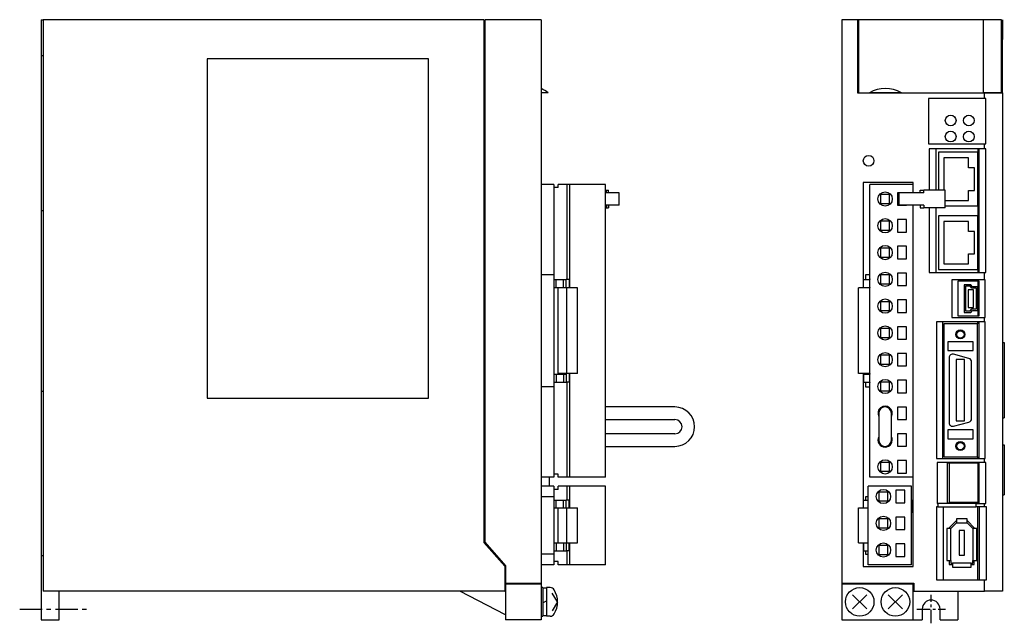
# Model space of a CAD drawing. Extents: x -627 to 35, y -287 to 160.
# Tile 1 of 2: x -627 to -352, y -164 to 5. Entities that reach past the tile are written whole.
import ezdxf

# ---------------------------------------------------------------- set-up
doc = ezdxf.new("R2010")
doc.units = 0
doc.linetypes.add('CENTER', pattern=[2, 1.25, -0.25, 0.25, -0.25])
for name, color, linetype in [('CENTER', 6, 'CENTER'), ('OUTLINE', 7, 'CONTINUOUS'), ('THIN_LINE', 6, 'CONTINUOUS')]:
    doc.layers.add(name, color=color, linetype=linetype)

msp = doc.modelspace()

# ---------------------------------------------------------------- linework, layer by layer
at = {"layer": 'CENTER', "ltscale": 3}
for p, q in [((-372.1, -164), (-372.1, -156)), ((-376.1, -160), (-368.1, -160))]:
    msp.add_line(p, q, dxfattribs=at)
at = {"layer": 'CENTER', "ltscale": 5}
msp.add_line((-627.35, -160), (-608.64, -160), dxfattribs=at)
at = {"layer": 'OUTLINE'}
for p, q in [((-621.32, 5), (-620.82, 5)), ((-621.32, 5), (-621.32, -5)), ((-497.32, 5), (-620.82, 5)), ((-620.82, 5), (-620.82, -155)), ((-497.32, 5), (-497.32, -141.33)), ((-497.12, 4), (-497.32, 4)), ((-497.12, 5), (-497.12, -141.25)), ((-481.32, 5), (-497.12, 5)), ((-481.32, 5), (-481.32, -152.8)), ((-392.7, 5), (-397.1, 5)), ((-397.1, 5), (-397.1, -152.8)), ((-390.4, 5), (-392.7, 5)), ((-392.7, 5), (-392.7, -15.5)), ((-392.4, 5), (-392.4, -15.45)), ((-357.4, 5), (-392.4, 5)), ((-354.4, 5), (-390.4, 5)), ((-352.4, 5), (-357.4, 5)), ((-357.4, -15.45), (-357.4, 5)), ((-352.4, -15.45), (-352.4, 5)), ((-352.1, 5), (-352.1, -0.5)), ((-392.7, -0.5), (-392.4, -0.5)), ((-352.1, -0.5), (-352.4, -0.5)), ((-352.1, -15.5), (-352.1, -0.5)), ((-621.32, -5), (-621.32, -48.42)), ((-621.32, -5), (-620.82, -5)), ((-574.82, -6), (-574.82, -101)), ((-512.82, -6), (-574.82, -6)), ((-512.82, -101), (-512.82, -6)), ((-479.32, -15.45), (-481.32, -15.45)), ((-392.7, -15.5), (-357.1, -15.5)), ((-392.4, -15.45), (-389.39, -15.45)), ((-390.13, -15.45), (-390.13, -15.5)), ((-380.41, -15.45), (-389.39, -15.45)), ((-389.2, -15.45), (-389.2, -15.5)), ((-382, -15.5), (-382, -15.45)), ((-380.9, -15.45), (-380.9, -15.5)), ((-380.41, -15.45), (-357.4, -15.45)), ((-373.7, -15.5), (-373.7, -15.45)), ((-363.1, -15.45), (-363.1, -15.5)), ((-357.86, -15.5), (-357.86, -15.45)), ((-352.4, -15.45), (-357.4, -15.45)), ((-357.1, -15.5), (-352.1, -15.5)), ((-357.1, -17.1), (-357.1, -15.5)), ((-354.4, -15.45), (-354.4, -15.5)), ((-352.1, -15.5), (-352.1, -155)), ((-357.1, -17.1), (-372.8, -17.1)), ((-372.8, -17.1), (-372.8, -29.8)), ((-356.8, -17.1), (-357.1, -17.1)), ((-356.8, -29.8), (-356.8, -17.1)), ((-372.8, -29.8), (-357.1, -29.8)), ((-357.1, -29.8), (-356.8, -29.8)), ((-357.1, -31.2), (-357.1, -29.8)), ((-372.6, -31.2), (-372.6, -42.7)), ((-357.1, -31.2), (-372.6, -31.2)), ((-370.8, -31.2), (-370.8, -42.7)), ((-359, -32.13), (-370, -32.13)), ((-370, -32.13), (-370, -42.7)), ((-359, -31.2), (-359, -32.13)), ((-359, -47.13), (-359, -32.13)), ((-358.6, -65.8), (-358.6, -31.2)), ((-356.8, -31.2), (-357.1, -31.2)), ((-356.8, -65.8), (-356.8, -31.2)), ((-368.5, -33.68), (-368.5, -42.7)), ((-361.67, -33.68), (-368.5, -33.68)), ((-361.67, -36.48), (-361.67, -33.68)), ((-359.98, -36.48), (-361.67, -36.48)), ((-359.98, -42.78), (-359.98, -36.48)), ((-477.72, -41.1), (-481.32, -41.1)), ((-477.72, -41.1), (-477.72, -66.4)), ((-474.02, -41.1), (-476.52, -41.1)), ((-476.52, -42), (-476.52, -41.1)), ((-473.32, -41.1), (-474.02, -41.1)), ((-474.02, -67.75), (-474.02, -41.1)), ((-463.32, -41.1), (-473.32, -41.1)), ((-473.32, -70.1), (-473.32, -41.1)), ((-463.32, -123.1), (-463.32, -41.1)), ((-391.1, -40.6), (-391.1, -70.1)), ((-377.1, -40.6), (-391.1, -40.6)), ((-389.23, -123.1), (-389.23, -41.1)), ((-377.08, -41.1), (-389.23, -41.1)), ((-377.1, -41.1), (-377.1, -40.6)), ((-377.08, -43.5), (-377.08, -41.1)), ((-476.52, -42), (-477.72, -42)), ((-463.32, -42.7), (-462.97, -42.7)), ((-462.77, -43.5), (-463.32, -43.5)), ((-459.47, -43.5), (-463.32, -43.5)), ((-462.97, -42.7), (-462.49, -42.7)), ((-462.97, -43.5), (-462.97, -42.7)), ((-462.49, -43.5), (-462.49, -42.7)), ((-459.47, -46.9), (-459.47, -43.5)), ((-386.23, -43.95), (-386.23, -46.45)), ((-383.73, -43.95), (-386.23, -43.95)), ((-383.73, -46.45), (-383.73, -43.95)), ((-381.48, -43.45), (-381.48, -46.95)), ((-378.98, -43.45), (-381.48, -43.45)), ((-374.65, -43.5), (-381.15, -43.5)), ((-381.15, -43.5), (-381.15, -46.9)), ((-378.98, -43.5), (-378.98, -43.45)), ((-375.13, -42.7), (-374.14, -42.7)), ((-375.13, -43.5), (-375.13, -42.7)), ((-374.14, -43.5), (-374.65, -43.5)), ((-374.14, -43.5), (-374.14, -42.7)), ((-368.13, -42.7), (-374.14, -42.7)), ((-368.13, -47.7), (-368.13, -42.7)), ((-361.67, -42.78), (-359.98, -42.78)), ((-361.67, -45.58), (-361.67, -42.78)), ((-386.23, -46.45), (-383.73, -46.45)), ((-368.13, -45.58), (-361.67, -45.58)), ((-621.32, -48.42), (-621.32, -99)), ((-621.32, -48.42), (-620.82, -48.42)), ((-462.77, -46.9), (-463.32, -46.9)), ((-459.47, -46.9), (-463.32, -46.9)), ((-463.32, -47.7), (-462.97, -47.7)), ((-462.97, -46.9), (-462.97, -47.7)), ((-462.97, -47.7), (-462.49, -47.7)), ((-462.49, -46.9), (-462.49, -47.7)), ((-381.48, -46.95), (-378.98, -46.95)), ((-374.65, -46.9), (-381.15, -46.9)), ((-378.98, -46.95), (-378.98, -46.9)), ((-377.08, -123.1), (-377.08, -46.9)), ((-375.13, -46.9), (-375.13, -47.7)), ((-375.13, -47.7), (-374.14, -47.7)), ((-374.14, -46.9), (-374.65, -46.9)), ((-374.14, -46.9), (-374.14, -47.7)), ((-368.13, -47.7), (-374.14, -47.7)), ((-372.6, -47.7), (-372.6, -65.8)), ((-370.8, -47.7), (-370.8, -65.8)), ((-368.13, -47.13), (-359, -47.13)), ((-359, -47.13), (-359, -49.93)), ((-386.23, -51.45), (-386.23, -53.95)), ((-383.73, -51.45), (-386.23, -51.45)), ((-383.73, -53.95), (-383.73, -51.45)), ((-378.98, -50.95), (-381.48, -50.95)), ((-381.48, -50.95), (-381.48, -54.45)), ((-378.98, -54.45), (-378.98, -50.95)), ((-370, -49.93), (-370, -64.93)), ((-359, -49.93), (-370, -49.93)), ((-368.5, -51.48), (-368.5, -63.38)), ((-361.67, -51.48), (-368.5, -51.48)), ((-361.67, -54.28), (-361.67, -51.48)), ((-359, -64.93), (-359, -49.93)), ((-386.23, -53.95), (-383.73, -53.95)), ((-381.48, -54.45), (-378.98, -54.45)), ((-359.98, -54.28), (-361.67, -54.28)), ((-359.98, -60.58), (-359.98, -54.28)), ((-386.23, -58.95), (-386.23, -61.45)), ((-383.73, -58.95), (-386.23, -58.95)), ((-383.73, -61.45), (-383.73, -58.95)), ((-381.48, -58.45), (-381.48, -61.95)), ((-378.98, -58.45), (-381.48, -58.45)), ((-378.98, -61.95), (-378.98, -58.45)), ((-361.67, -63.38), (-361.67, -60.58)), ((-361.67, -60.58), (-359.98, -60.58)), ((-386.23, -61.45), (-383.73, -61.45)), ((-381.48, -61.95), (-378.98, -61.95)), ((-368.5, -63.38), (-361.67, -63.38)), ((-378.98, -65.95), (-381.48, -65.95)), ((-381.48, -65.95), (-381.48, -69.45)), ((-378.98, -69.45), (-378.98, -65.95)), ((-372.6, -65.8), (-357.1, -65.8)), ((-370, -64.93), (-359, -64.93)), ((-359, -64.93), (-359, -65.8)), ((-357.1, -65.8), (-356.8, -65.8)), ((-357.1, -67.8), (-357.1, -65.8)), ((-477.72, -66.4), (-481.32, -66.4)), ((-477.72, -66.4), (-477.72, -97.8)), ((-477.72, -67.75), (-477.07, -67.75)), ((-477.07, -67.75), (-475.07, -67.75)), ((-477.07, -69.95), (-477.07, -67.75)), ((-475.07, -67.75), (-474.32, -67.75)), ((-475.07, -69.95), (-475.07, -67.75)), ((-473.38, -67.75), (-474.32, -67.75)), ((-474.32, -69.95), (-474.32, -67.75)), ((-473.38, -70.1), (-473.38, -67.75)), ((-391, -67.75), (-389.23, -67.75)), ((-391, -69.95), (-391, -67.75)), ((-389.23, -66.4), (-390.5, -66.4)), ((-390.5, -66.4), (-390.5, -67.75)), ((-389.3, -67.6), (-389.3, -67.75)), ((-389.23, -67.6), (-389.3, -67.6)), ((-383.73, -66.45), (-386.23, -66.45)), ((-386.23, -66.45), (-386.23, -68.95)), ((-383.73, -68.95), (-383.73, -66.45)), ((-366.3, -67.8), (-366.3, -78.4)), ((-357.1, -67.8), (-366.3, -67.8)), ((-358.6, -68.25), (-364.6, -68.25)), ((-364.6, -68.25), (-364.6, -77.95)), ((-359, -68.25), (-359, -69.8)), ((-358.6, -77.95), (-358.6, -68.25)), ((-357, -67.8), (-357.1, -67.8)), ((-357, -78.4), (-357, -67.8)), ((-477.72, -69.95), (-477.07, -69.95)), ((-477.07, -69.95), (-475.07, -69.95)), ((-474.12, -70.1), (-476.52, -70.1)), ((-476.52, -94.1), (-476.52, -70.1)), ((-475.07, -69.95), (-474.32, -69.95)), ((-471.12, -70.1), (-474.12, -70.1)), ((-474.12, -94.1), (-474.12, -70.1)), ((-471.12, -94.1), (-471.12, -70.1)), ((-389.23, -70.1), (-392.45, -70.1)), ((-392.45, -94.1), (-392.45, -70.1)), ((-391, -69.95), (-389.23, -69.95)), ((-390.5, -69.95), (-390.5, -70.1)), ((-389.3, -69.95), (-389.3, -70.1)), ((-386.23, -68.95), (-383.73, -68.95)), ((-381.48, -69.45), (-378.98, -69.45)), ((-361.02, -69.25), (-362.88, -69.25)), ((-362.88, -69.25), (-362.88, -76.95)), ((-362.48, -69.65), (-362.48, -76.55)), ((-361.2, -69.65), (-362.48, -69.65)), ((-360.19, -70.6), (-361.69, -70.6)), ((-361.69, -70.6), (-361.69, -75.6)), ((-360.7, -70.2), (-361.2, -69.65)), ((-360.52, -69.8), (-361.02, -69.25)), ((-359.4, -70.2), (-360.7, -70.2)), ((-359, -69.8), (-360.52, -69.8)), ((-360.19, -75.6), (-360.19, -70.6)), ((-359.4, -76), (-359.4, -70.2)), ((-359, -76.4), (-359, -69.8)), ((-383.73, -73.95), (-386.23, -73.95)), ((-386.23, -73.95), (-386.23, -76.45)), ((-383.73, -76.45), (-383.73, -73.95)), ((-378.98, -73.45), (-381.48, -73.45)), ((-381.48, -73.45), (-381.48, -76.95)), ((-378.98, -76.95), (-378.98, -73.45)), ((-386.23, -76.45), (-383.73, -76.45)), ((-381.48, -76.95), (-378.98, -76.95)), ((-362.88, -76.95), (-361.02, -76.95)), ((-362.48, -76.55), (-361.2, -76.55)), ((-361.69, -75.6), (-360.19, -75.6)), ((-361.2, -76.55), (-360.7, -76)), ((-361.02, -76.95), (-360.52, -76.4)), ((-360.7, -76), (-359.4, -76)), ((-360.52, -76.4), (-359, -76.4)), ((-359, -76.4), (-359, -77.95)), ((-370.6, -79.6), (-370.6, -117.9)), ((-357.1, -79.6), (-370.6, -79.6)), ((-368.95, -79.6), (-368.95, -117.9)), ((-366.3, -78.4), (-357.1, -78.4)), ((-364.6, -77.95), (-358.6, -77.95)), ((-359.1, -79.6), (-359.1, -80.15)), ((-358.65, -117.9), (-358.65, -79.6)), ((-357.1, -78.4), (-357, -78.4)), ((-357.1, -79.6), (-357.1, -78.4)), ((-357, -79.6), (-357.1, -79.6)), ((-357, -117.9), (-357, -79.6)), ((-386.23, -81.45), (-386.23, -83.95)), ((-383.73, -81.45), (-386.23, -81.45)), ((-383.73, -83.95), (-383.73, -81.45)), ((-381.48, -80.95), (-381.48, -84.45)), ((-378.98, -80.95), (-381.48, -80.95)), ((-378.98, -84.45), (-378.98, -80.95)), ((-359.1, -80.15), (-368.5, -80.15)), ((-368.5, -80.15), (-368.5, -117.35)), ((-359.1, -117.35), (-359.1, -80.15)), ((-386.23, -83.95), (-383.73, -83.95)), ((-381.48, -84.45), (-378.98, -84.45)), ((-360.35, -85.15), (-367.45, -85.15)), ((-367.45, -85.15), (-367.45, -87.65)), ((-360.35, -87.65), (-360.35, -85.15)), ((-352.1, -85.4), (-351.6, -85.4)), ((-351.6, -85.4), (-351.6, -106.5)), ((-367.45, -87.65), (-360.35, -87.65)), ((-386.23, -88.95), (-386.23, -91.45)), ((-383.73, -88.95), (-386.23, -88.95)), ((-383.73, -91.45), (-383.73, -88.95)), ((-381.48, -88.45), (-381.48, -91.95)), ((-378.98, -88.45), (-381.48, -88.45)), ((-378.98, -91.95), (-378.98, -88.45)), ((-367.05, -89.65), (-367.05, -107.85)), ((-361.49, -89.83), (-365.79, -88.68)), ((-365.05, -90.15), (-365.05, -107.35)), ((-362.75, -90.15), (-365.05, -90.15)), ((-362.75, -107.35), (-362.75, -90.15)), ((-360.75, -106.7), (-360.75, -90.8)), ((-386.23, -91.45), (-383.73, -91.45)), ((-381.48, -91.95), (-378.98, -91.95)), ((-477.72, -94.25), (-477.07, -94.25)), ((-477.72, -96.45), (-477.07, -96.45)), ((-477.07, -94.25), (-475.07, -94.25)), ((-477.07, -94.25), (-477.07, -96.45)), ((-477.07, -96.45), (-475.07, -96.45)), ((-474.12, -94.1), (-476.52, -94.1)), ((-475.07, -94.25), (-474.32, -94.25)), ((-475.07, -94.25), (-475.07, -96.45)), ((-475.07, -96.45), (-474.32, -96.45)), ((-474.32, -94.25), (-474.32, -96.45)), ((-473.38, -96.45), (-474.32, -96.45)), ((-471.12, -94.1), (-474.12, -94.1)), ((-474.02, -123.1), (-474.02, -96.45)), ((-473.38, -96.45), (-473.38, -94.1)), ((-473.32, -123.1), (-473.32, -94.1)), ((-389.23, -94.1), (-392.45, -94.1)), ((-391.1, -94.1), (-391.1, -131.7)), ((-391, -94.25), (-389.23, -94.25)), ((-391, -94.25), (-391, -96.45)), ((-391, -96.45), (-389.23, -96.45)), ((-390.5, -94.1), (-390.5, -94.25)), ((-390.5, -96.45), (-390.5, -97.8)), ((-389.3, -94.1), (-389.3, -94.25)), ((-389.3, -96.45), (-389.3, -96.6)), ((-386.23, -96.45), (-386.23, -98.95)), ((-383.73, -96.45), (-386.23, -96.45)), ((-383.73, -98.95), (-383.73, -96.45)), ((-378.98, -95.95), (-381.48, -95.95)), ((-381.48, -95.95), (-381.48, -99.45)), ((-378.98, -99.45), (-378.98, -95.95)), ((-621.32, -99), (-621.32, -145)), ((-621.32, -99), (-620.82, -99)), ((-477.72, -97.8), (-481.32, -97.8)), ((-477.72, -97.8), (-477.72, -123.1)), ((-390.5, -97.8), (-389.23, -97.8)), ((-389.3, -96.6), (-389.23, -96.6)), ((-386.23, -98.95), (-383.73, -98.95)), ((-574.82, -101), (-512.82, -101)), ((-381.48, -99.45), (-378.98, -99.45)), ((-443.84, -103.43), (-463.32, -103.43)), ((-378.98, -103.45), (-381.48, -103.45)), ((-381.48, -103.45), (-381.48, -106.95)), ((-378.98, -106.95), (-378.98, -103.45)), ((-463.32, -106.97), (-443.84, -106.97)), ((-386.75, -105.2), (-386.75, -112.7)), ((-383.21, -112.7), (-383.21, -105.2)), ((-381.48, -106.95), (-378.98, -106.95)), ((-365.05, -107.35), (-362.75, -107.35)), ((-352.1, -106.5), (-351.6, -106.5)), ((-367.45, -109.85), (-367.45, -112.35)), ((-360.35, -109.85), (-367.45, -109.85)), ((-365.79, -108.82), (-361.49, -107.67)), ((-360.35, -112.35), (-360.35, -109.85)), ((-443.84, -110.93), (-463.32, -110.93)), ((-378.98, -110.95), (-381.48, -110.95)), ((-381.48, -110.95), (-381.48, -114.45)), ((-378.98, -114.45), (-378.98, -110.95)), ((-367.45, -112.35), (-360.35, -112.35)), ((-463.32, -114.47), (-443.84, -114.47)), ((-381.48, -114.45), (-378.98, -114.45)), ((-352.1, -114), (-351.6, -114)), ((-351.6, -114), (-351.6, -128)), ((-381.48, -118.45), (-381.48, -121.95)), ((-378.98, -118.45), (-381.48, -118.45)), ((-378.98, -121.95), (-378.98, -118.45)), ((-370.6, -117.9), (-357.1, -117.9)), ((-368.5, -117.35), (-359.1, -117.35)), ((-359.1, -117.35), (-359.1, -117.9)), ((-357.1, -117.9), (-357, -117.9)), ((-357.1, -119), (-357.1, -117.9)), ((-386.23, -118.95), (-386.23, -121.45)), ((-383.73, -118.95), (-386.23, -118.95)), ((-383.73, -121.45), (-383.73, -118.95)), ((-370.4, -119), (-370.4, -130.47)), ((-357.1, -119), (-370.4, -119)), ((-367.6, -119.2), (-367.6, -130.27)), ((-367.05, -119.2), (-367.6, -119.2)), ((-359.05, -119.16), (-367.05, -119.16)), ((-367.05, -119.16), (-367.05, -130.16)), ((-359.05, -119.16), (-359.05, -130.16)), ((-358.6, -119.2), (-359.05, -119.2)), ((-358.6, -130.27), (-358.6, -119.2)), ((-356.8, -119), (-357.1, -119)), ((-356.8, -130.47), (-356.8, -119)), ((-477.72, -123.1), (-481.32, -123.1)), ((-479.03, -123.1), (-479.03, -125.6)), ((-476.52, -122.2), (-477.72, -122.2)), ((-476.52, -123.1), (-476.52, -122.2)), ((-474.02, -123.1), (-476.52, -123.1)), ((-473.32, -123.1), (-474.02, -123.1)), ((-463.32, -123.1), (-473.32, -123.1)), ((-377.08, -123.1), (-389.23, -123.1)), ((-386.23, -121.45), (-383.73, -121.45)), ((-381.48, -121.95), (-378.98, -121.95)), ((-377.1, -148.1), (-377.1, -123.1)), ((-477.72, -125.6), (-481.32, -125.6)), ((-477.72, -125.6), (-477.72, -128.6)), ((-476.52, -126.5), (-477.72, -126.5)), ((-474.02, -125.6), (-476.52, -125.6)), ((-476.52, -126.5), (-476.52, -125.6)), ((-473.32, -125.6), (-474.02, -125.6)), ((-474.02, -129.5), (-474.02, -125.6)), ((-463.32, -125.6), (-473.32, -125.6)), ((-473.32, -131.7), (-473.32, -125.6)), ((-463.32, -147.6), (-463.32, -125.6)), ((-377.55, -125.6), (-389.7, -125.6)), ((-389.7, -147.6), (-389.7, -125.6)), ((-379.45, -126.75), (-381.95, -126.75)), ((-381.95, -126.75), (-381.95, -130.25)), ((-379.45, -130.25), (-379.45, -126.75)), ((-377.55, -147.6), (-377.55, -125.6)), ((-477.72, -128.6), (-481.32, -128.6)), ((-477.72, -128.6), (-477.72, -144.6)), ((-477.72, -129.5), (-477.07, -129.5)), ((-477.07, -129.5), (-475.07, -129.5)), ((-477.07, -131.7), (-477.07, -129.5)), ((-475.07, -129.5), (-474.32, -129.5)), ((-475.07, -131.7), (-475.07, -129.5)), ((-473.49, -129.5), (-474.32, -129.5)), ((-474.32, -131.7), (-474.32, -129.5)), ((-473.49, -131.7), (-473.49, -129.5)), ((-391, -129.5), (-389.7, -129.5)), ((-391, -131.7), (-391, -129.5)), ((-390.5, -128.6), (-390.5, -129.5)), ((-389.7, -128.6), (-390.5, -128.6)), ((-386.7, -127.25), (-386.7, -129.75)), ((-384.2, -127.25), (-386.7, -127.25)), ((-384.2, -129.75), (-384.2, -127.25)), ((-377.5, -129.45), (-377.55, -129.45)), ((-377.5, -133.05), (-377.5, -129.45)), ((-352.1, -128), (-351.6, -128)), ((-477.72, -131.7), (-477.07, -131.7)), ((-477.07, -131.7), (-475.13, -131.7)), ((-476.52, -141.5), (-476.52, -131.7)), ((-475.13, -131.7), (-474.12, -131.7)), ((-474.12, -131.7), (-471.12, -131.7)), ((-474.12, -141.5), (-474.12, -131.7)), ((-471.12, -141.5), (-471.12, -131.7)), ((-392.45, -141.5), (-392.45, -131.7)), ((-392.45, -131.7), (-389.7, -131.7)), ((-386.7, -129.75), (-384.2, -129.75)), ((-381.95, -130.25), (-379.45, -130.25)), ((-370.6, -131.36), (-370.6, -151.8)), ((-370.21, -131.36), (-370.6, -131.36)), ((-370.4, -130.47), (-370.21, -130.47)), ((-359.45, -130.47), (-370.21, -130.47)), ((-370.21, -130.47), (-370.21, -131.36)), ((-370.21, -131.36), (-359.45, -131.36)), ((-368.68, -131.36), (-368.68, -151.8)), ((-367.6, -130.27), (-358.6, -130.27)), ((-359.05, -130.16), (-367.05, -130.16)), ((-359.45, -131.36), (-359.45, -130.47)), ((-359.45, -130.47), (-357.1, -130.47)), ((-357.1, -131.36), (-359.45, -131.36)), ((-359.1, -130.16), (-359.1, -130.27)), ((-359.1, -131.36), (-359.1, -151.8)), ((-358.54, -151.8), (-358.54, -131.36)), ((-357.1, -130.47), (-356.8, -130.47)), ((-357.1, -131.36), (-357.1, -130.47)), ((-356.63, -131.36), (-357.1, -131.36)), ((-356.63, -151.8), (-356.63, -131.36)), ((-386.7, -134.75), (-386.7, -137.25)), ((-384.2, -134.75), (-386.7, -134.75)), ((-384.2, -137.25), (-384.2, -134.75)), ((-381.95, -134.25), (-381.95, -137.75)), ((-379.45, -134.25), (-381.95, -134.25)), ((-379.45, -137.75), (-379.45, -134.25)), ((-377.55, -133.05), (-377.5, -133.05)), ((-365, -134.75), (-365, -135.85)), ((-361.99, -134.75), (-365, -134.75)), ((-361.99, -135.85), (-361.99, -134.75)), ((-386.7, -137.25), (-384.2, -137.25)), ((-381.95, -137.75), (-379.45, -137.75)), ((-366.6, -137.45), (-367.7, -137.45)), ((-367.7, -137.45), (-367.7, -146.45)), ((-365.17, -135.45), (-367, -137.28)), ((-367, -137.28), (-367, -137.45)), ((-365, -135.85), (-366.6, -137.45)), ((-366.6, -146.45), (-366.6, -137.45)), ((-365, -135.45), (-365.17, -135.45)), ((-365, -135.85), (-361.99, -135.85)), ((-361.83, -135.45), (-361.99, -135.45)), ((-360.4, -137.45), (-361.99, -135.85)), ((-360, -137.28), (-361.83, -135.45)), ((-360.4, -137.45), (-360.4, -146.45)), ((-359.3, -137.45), (-360.4, -137.45)), ((-360, -137.45), (-360, -137.28)), ((-359.3, -146.45), (-359.3, -137.45)), ((-362.75, -138.05), (-364.25, -138.05)), ((-364.25, -138.05), (-364.25, -144.95)), ((-362.75, -144.95), (-362.75, -138.05)), ((-497.32, -141.33), (-491.52, -148)), ((-497.12, -141.25), (-491.32, -147.93)), ((-477.72, -141.5), (-477.07, -141.5)), ((-477.07, -141.5), (-475.13, -141.5)), ((-477.07, -141.5), (-477.07, -143.7)), ((-475.13, -141.5), (-474.12, -141.5)), ((-475.07, -141.5), (-475.07, -143.7)), ((-474.32, -141.5), (-474.32, -143.7)), ((-474.12, -141.5), (-471.12, -141.5)), ((-473.49, -143.7), (-473.49, -141.5)), ((-473.32, -147.6), (-473.32, -141.5)), ((-392.45, -141.5), (-389.7, -141.5)), ((-391.1, -141.5), (-391.1, -148.1)), ((-391, -141.5), (-391, -143.7)), ((-386.7, -142.25), (-386.7, -144.75)), ((-384.2, -142.25), (-386.7, -142.25)), ((-384.2, -144.75), (-384.2, -142.25)), ((-381.95, -141.75), (-381.95, -145.25)), ((-379.45, -141.75), (-381.95, -141.75)), ((-379.45, -145.25), (-379.45, -141.75)), ((-621.32, -145), (-620.82, -145)), ((-621.32, -145), (-621.32, -163)), ((-477.72, -144.6), (-481.32, -144.6)), ((-477.72, -143.7), (-477.07, -143.7)), ((-477.72, -144.6), (-477.72, -147.6)), ((-477.07, -143.7), (-475.07, -143.7)), ((-475.07, -143.7), (-474.32, -143.7)), ((-473.49, -143.7), (-474.32, -143.7)), ((-474.02, -147.6), (-474.02, -143.7)), ((-391, -143.7), (-389.7, -143.7)), ((-390.5, -143.7), (-390.5, -144.6)), ((-390.5, -144.6), (-389.7, -144.6)), ((-386.7, -144.75), (-384.2, -144.75)), ((-381.95, -145.25), (-379.45, -145.25)), ((-364.25, -144.95), (-362.75, -144.95)), ((-491.52, -148), (-491.52, -155)), ((-491.32, -147.93), (-491.32, -152.8)), ((-477.72, -147.6), (-481.32, -147.6)), ((-476.52, -146.7), (-477.72, -146.7)), ((-476.52, -147.6), (-476.52, -146.7)), ((-474.02, -147.6), (-476.52, -147.6)), ((-473.32, -147.6), (-474.02, -147.6)), ((-463.32, -147.6), (-473.32, -147.6)), ((-391.1, -148.1), (-377.1, -148.1)), ((-377.55, -147.6), (-389.7, -147.6)), ((-367.7, -146.45), (-366.6, -146.45)), ((-367, -146.45), (-367, -147.55)), ((-367, -147.55), (-366.1, -147.55)), ((-366.6, -146.45), (-366.6, -147.15)), ((-366.6, -147.15), (-366.1, -147.15)), ((-360.9, -147.15), (-366.1, -147.15)), ((-366.1, -147.15), (-366.1, -148.25)), ((-366.1, -148.25), (-360.9, -148.25)), ((-360.9, -147.15), (-360.4, -147.15)), ((-360.9, -148.25), (-360.9, -147.15)), ((-360.9, -147.55), (-360, -147.55)), ((-360.4, -147.15), (-360.4, -146.45)), ((-360.4, -146.45), (-359.3, -146.45)), ((-360, -147.55), (-360, -146.45)), ((-491.52, -153), (-491.32, -153)), ((-491.52, -154), (-491.32, -154)), ((-491.32, -153), (-491.32, -152.8)), ((-491.32, -152.8), (-481.32, -152.8)), ((-481.32, -153), (-491.32, -153)), ((-491.32, -153), (-491.32, -163)), ((-481.32, -152.8), (-481.32, -153)), ((-481.32, -153), (-481.32, -163)), ((-480.82, -154), (-481.32, -154)), ((-480.82, -154), (-480.82, -162)), ((-479.82, -154.2), (-480.82, -154.2)), ((-479.82, -154), (-479.82, -162)), ((-478.77, -154), (-479.82, -154)), ((-397.1, -152.8), (-397.1, -153)), ((-397.1, -152.8), (-376.9, -152.8)), ((-377.1, -153), (-397.1, -153)), ((-397.1, -153), (-397.1, -163)), ((-396.1, -153), (-396.1, -152.8)), ((-377.1, -163), (-377.1, -153)), ((-376.9, -154), (-377.1, -154)), ((-376.9, -152.8), (-376.9, -155)), ((-370.6, -151.8), (-357.1, -151.8)), ((-357.1, -151.8), (-356.63, -151.8)), ((-357.1, -155), (-357.1, -151.8)), ((-491.52, -155), (-620.82, -155)), ((-616.32, -163), (-616.32, -155)), ((-491.32, -161.6), (-504.04, -155)), ((-491.52, -155), (-491.32, -155)), ((-476.72, -158), (-478.19, -155.53)), ((-390.12, -159.98), (-394.08, -156.02)), ((-390.12, -156.02), (-394.08, -159.98)), ((-380.12, -159.98), (-384.08, -156.02)), ((-380.12, -156.02), (-384.08, -159.98)), ((-377.1, -155), (-376.9, -155)), ((-376.9, -155), (-357.1, -155)), ((-364.6, -155), (-364.6, -163)), ((-352.1, -155), (-357.1, -155)), ((-480.82, -158.29), (-479.82, -157.71)), ((-476.72, -158), (-478.19, -160.47)), ((-481.32, -162), (-480.82, -162)), ((-480.82, -161.8), (-479.82, -161.8)), ((-478.77, -162), (-479.82, -162)), ((-374.6, -160), (-374.6, -163)), ((-369.6, -163), (-369.6, -160)), ((-621.32, -163), (-616.32, -163)), ((-481.32, -163), (-491.32, -163)), ((-397.1, -163), (-377.1, -163)), ((-377.1, -163), (-374.6, -163)), ((-369.6, -163), (-364.6, -163))]:
    msp.add_line(p, q, dxfattribs=at)
for centre, radius in [((-366.62, -23.23), 1.5), ((-361.54, -23.23), 1.5), ((-366.62, -27.73), 1.5), ((-361.54, -27.73), 1.5), ((-389.6, -34.5), 1.5), ((-384.98, -45.2), 2), ((-384.98, -52.7), 2), ((-384.98, -60.2), 2), ((-384.98, -67.7), 2), ((-384.98, -75.2), 2), ((-384.98, -82.7), 2), ((-363.9, -83.12), 1.02), ((-384.98, -90.2), 2), ((-384.98, -97.7), 2), ((-363.9, -114.38), 1.02), ((-384.98, -120.2), 2), ((-385.45, -128.5), 2), ((-385.45, -136), 2), ((-385.45, -143.5), 2), ((-392.1, -158), 4), ((-382.1, -158), 4)]:
    msp.add_circle(centre, radius, dxfattribs=at)
for centre, radius, start, end in [((-485.37, -23.59), 10.15, 53.4069, 66.475), ((-384.9, -23.59), 9.3, 61.1243, 118.8757), ((-366.05, -89.65), 1, 75, 180), ((-361.75, -90.8), 1, 0, 75), ((-443.84, -108.95), 5.52, 270, 90), ((-384.98, -105.2), 2, 332.2515, 207.7485), ((-384.98, -105.2), 1.77, 0, 180), ((-443.84, -108.95), 1.98, 0, 90), ((-361.75, -106.7), 1, 285, 0), ((-443.84, -108.95), 1.98, 270, 0), ((-366.05, -107.85), 1, 180, 285), ((-384.98, -112.7), 2, 152.2515, 270), ((-384.98, -112.7), 1.77, 180, 0), ((-384.98, -112.7), 2, 270, 27.7485), ((-478.77, -155.3), 1.3, 31.2807, 90), ((-483.22, -158), 6.5, 328.7193, 31.2807), ((-372.1, -160), 2.5, 0, 180), ((-478.77, -160.7), 1.3, 270, 328.7193)]:
    msp.add_arc(centre, radius, start, end, dxfattribs=at)
at = {"layer": 'THIN_LINE'}
for centre in [(-363.9, -83.12), (-363.9, -114.38)]:
    msp.add_circle(centre, 1.25, dxfattribs=at)

doc.saveas('drawing.dxf')
